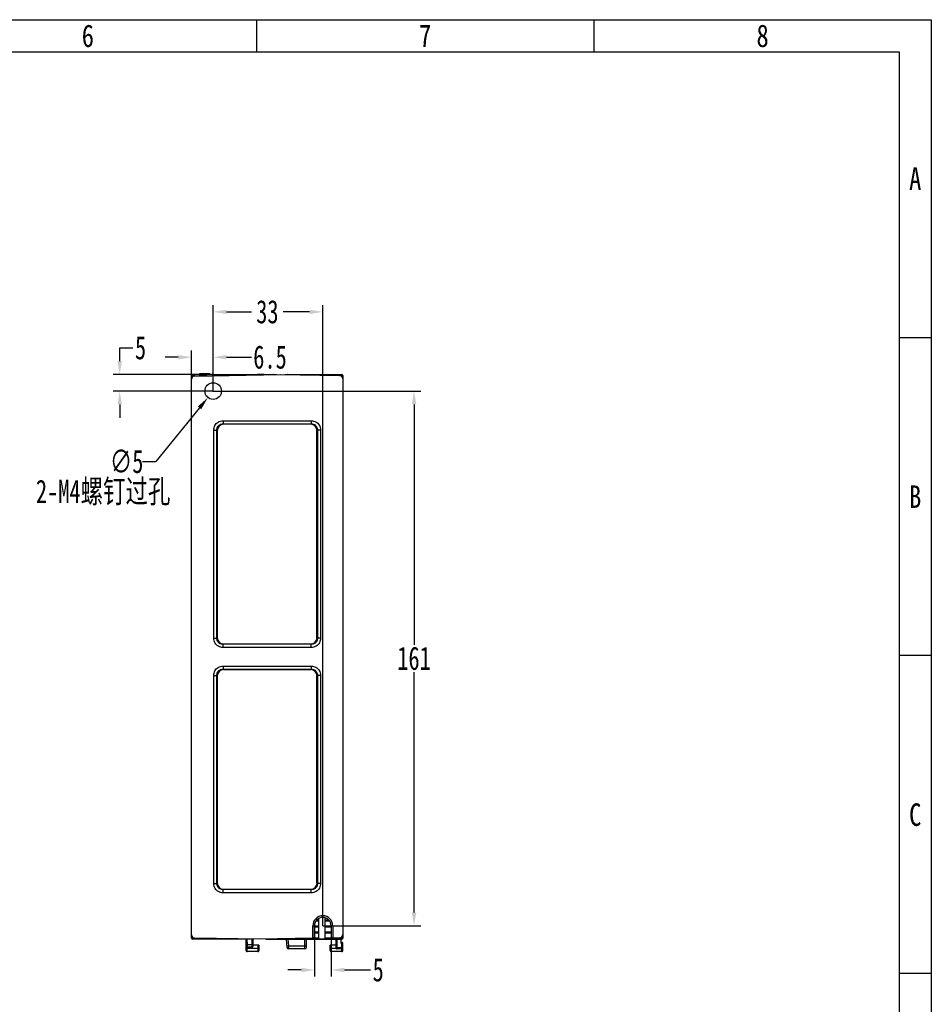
# Model space of a CAD drawing. Header units: millimetres. Extents: x 0 to 1706, y 0 to 575.
# Tile 34 of 34: x 1431 to 1706, y 278 to 575. Entities that reach past the tile are written whole.
import ezdxf
from ezdxf.enums import TextEntityAlignment as Align

# ---------------------------------------------------------------- set-up
doc = ezdxf.new("R2010")
doc.units = ezdxf.units.MM
doc.header["$LTSCALE"] = 30.734
doc.header["$PDMODE"] = 3
doc.header["$PDSIZE"] = 2
doc.layers.get('0').update_dxf_attribs({"linetype": 'CONTINUOUS'})
doc.layers.get('Defpoints').update_dxf_attribs({"linetype": 'CONTINUOUS'})
doc.layers.add('02___PRT_ALL_AXES', color=7, linetype='CONTINUOUS')
doc.layers.add('标注', color=2, linetype='CONTINUOUS')
doc.styles.get("Standard").update_dxf_attribs({"font": 'txt', "width": 0.707})
doc.dimstyles.get("Standard").update_dxf_attribs({"dimtxt": 7, "dimasz": 4, "dimexe": 2, "dimexo": 0, "dimtad": 0, "dimtih": 1, "dimtoh": 1, "dimdec": 1, "dimdsep": 46, "dimtxsty": 'Standard', "dimcen": 0.09, "dimclrt": 256, "dimadec": 0, "dimazin": 2, "dimtp": 0.01, "dimtm": 0.01, "dimtfac": 1, "dimtdec": 1, "dimtofl": 0, "dimtmove": 0, "dimatfit": 3, "dimfxl": 0, "dimtolj": 1, "dimarcsym": 0})

# ---------------------------------------------------------------- blocks, each defined once
blk = doc.blocks.new('3')
at = {"color": 2}
for p, q in [((7814.12, 1548.82), (7814.12, 1524.82)), ((8066.12, 1548.82), (8066.12, 1524.82)), ((8318.12, 1311.22), (8294.12, 1311.22)), ((8318.12, 1073.62), (8294.12, 1073.62)), ((8318.12, 836.02), (8294.12, 836.02))]:
    blk.add_line(p, q, dxfattribs=at)
for points in [[(6302.12, 123.22), (6302.12, 1548.82), (8318.12, 1548.82), (8318.12, 123.22)], [(6422.12, 147.22), (6422.12, 1524.82), (8294.12, 1524.82), (8294.12, 147.22)]]:
    blk.add_lwpolyline(points, close=True, dxfattribs=at)
at = {"color": 2, "width": 0.8}
for s, p in [('6', (7688.12, 1536.82)), ('7', (7940.12, 1536.82)), ('8', (8192.12, 1536.82)), ('A', (8306.12, 1430.02)), ('B', (8306.12, 1192.42)), ('C', (8306.12, 954.82))]:
    blk.add_text(s, height=16.8, dxfattribs=at).set_placement(p, align=Align.MIDDLE_CENTER)
blk = doc.blocks.new('*D50')
at = {"layer": 'Defpoints', "color": 0}
for p in [(1522.53, 486.55), (1489.53, 462.69), (1522.53, 301.69)]:
    blk.add_point(p, dxfattribs=at)
at = {"layer": '标注', "color": 0, "lineweight": -2}
for p, q in [((1489.53, 462.69), (1489.53, 488.55)), ((1493.53, 486.55), (1501.1, 486.55)), ((1518.53, 486.55), (1510.6, 486.55)), ((1522.53, 301.69), (1522.53, 488.55))]:
    blk.add_line(p, q, dxfattribs=at)
at = {"layer": '标注', "color": 0}
for points in [[(1493.53, 487.21), (1493.53, 485.88), (1489.53, 486.55)], [(1518.53, 485.88), (1518.53, 487.21), (1522.53, 486.55)]]:
    blk.add_solid(points, dxfattribs=at)
at = {"layer": '标注', "insert": (1505.85, 486.55), "char_height": 7, "attachment_point": 5}
blk.add_mtext('\\A1;{\\A1;33}', dxfattribs=at)
blk = doc.blocks.new('*D51')
at = {"layer": 'Defpoints', "color": 0}
for p in [(1489.53, 462.69), (1522.53, 301.69), (1550, 301.69)]:
    blk.add_point(p, dxfattribs=at)
at = {"layer": '标注', "color": 0, "lineweight": -2}
for p, q in [((1489.53, 462.69), (1552, 462.69)), ((1550, 458.69), (1550, 386.31)), ((1550, 305.69), (1550, 378.06)), ((1522.53, 301.69), (1552, 301.69))]:
    blk.add_line(p, q, dxfattribs=at)
at = {"layer": '标注', "color": 0}
for points in [[(1550.67, 458.69), (1549.33, 458.69), (1550, 462.69)], [(1549.33, 305.69), (1550.67, 305.69), (1550, 301.69)]]:
    blk.add_solid(points, dxfattribs=at)
at = {"layer": '标注', "insert": (1550, 382.19), "char_height": 7, "attachment_point": 5}
blk.add_mtext('\\A1;{\\A1;161}', dxfattribs=at)
blk = doc.blocks.new('*D52')
at = {"layer": 'Defpoints', "color": 0}
for p in [(1491.11, 464.63), (1487.95, 460.75)]:
    blk.add_point(p, dxfattribs=at)
at = {"layer": '标注', "color": 0}
for p, q in [((1489.44, 462.69), (1489.62, 462.69)), ((1489.53, 462.6), (1489.53, 462.78))]:
    blk.add_line(p, q, dxfattribs=at)
at = {"layer": '标注', "color": 0, "lineweight": -2}
for p in [(1485.43, 457.65), (1468.23, 441.47)]:
    blk.add_line(p, (1472.23, 441.47), dxfattribs=at)
at = {"layer": '标注', "color": 0}
blk.add_solid([(1485.94, 457.23), (1484.91, 458.07), (1487.95, 460.75)], dxfattribs=at)
at = {"layer": '标注', "insert": (1463.48, 441.47), "char_height": 7, "attachment_point": 5}
blk.add_mtext('\\A1;{\\A1;∅5}', dxfattribs=at)
blk = doc.blocks.new('*D53')
at = {"layer": 'Defpoints', "color": 0}
for p in [(1461.39, 467.72), (1489.53, 467.72), (1489.53, 462.69)]:
    blk.add_point(p, dxfattribs=at)
at = {"layer": '标注', "color": 0, "lineweight": -2}
for p, q in [((1461.39, 471.72), (1461.39, 475.72)), ((1461.39, 475.72), (1465.39, 475.72)), ((1489.53, 467.72), (1459.39, 467.72)), ((1489.53, 462.69), (1459.39, 462.69)), ((1461.39, 458.69), (1461.39, 454.69))]:
    blk.add_line(p, q, dxfattribs=at)
at = {"layer": '标注', "color": 0}
for points in [[(1460.72, 471.72), (1462.06, 471.72), (1461.39, 467.72)], [(1462.06, 458.69), (1460.72, 458.69), (1461.39, 462.69)]]:
    blk.add_solid(points, dxfattribs=at)
at = {"layer": '标注', "insert": (1467.66, 475.72), "char_height": 7, "attachment_point": 5}
blk.add_mtext('\\A1;{\\A1;5}', dxfattribs=at)
blk = doc.blocks.new('*D54')
at = {"layer": 'Defpoints', "color": 0}
for p in [(1483.03, 472.9), (1483.03, 462.69), (1489.53, 462.69)]:
    blk.add_point(p, dxfattribs=at)
at = {"layer": '标注', "color": 0, "lineweight": -2}
for p, q in [((1483.03, 462.69), (1483.03, 474.9)), ((1489.53, 462.69), (1489.53, 474.9)), ((1479.03, 472.9), (1475.03, 472.9)), ((1493.53, 472.9), (1501.07, 472.9))]:
    blk.add_line(p, q, dxfattribs=at)
at = {"layer": '标注', "color": 0}
for points in [[(1479.03, 472.23), (1479.03, 473.57), (1483.03, 472.9)], [(1493.53, 473.57), (1493.53, 472.23), (1489.53, 472.9)]]:
    blk.add_solid(points, dxfattribs=at)
at = {"layer": '标注', "insert": (1506.64, 472.9), "char_height": 7, "attachment_point": 5}
blk.add_mtext('\\A1;{\\A1;6.5}', dxfattribs=at)
blk = doc.blocks.new('*D55')
at = {"layer": 'Defpoints', "color": 0}
for p in [(1520.03, 301.7), (1525.03, 301.7), (1525.03, 288.37)]:
    blk.add_point(p, dxfattribs=at)
at = {"layer": '标注', "color": 0, "lineweight": -2}
for p, q in [((1520.03, 301.7), (1520.03, 286.37)), ((1525.03, 301.7), (1525.03, 286.37)), ((1516.03, 288.37), (1512.03, 288.37)), ((1529.03, 288.37), (1536.94, 288.37))]:
    blk.add_line(p, q, dxfattribs=at)
at = {"layer": '标注', "color": 0}
for points in [[(1516.03, 287.7), (1516.03, 289.04), (1520.03, 288.37)], [(1529.03, 289.04), (1529.03, 287.7), (1525.03, 288.37)]]:
    blk.add_solid(points, dxfattribs=at)
at = {"layer": '标注', "insert": (1539.21, 288.37), "char_height": 7, "attachment_point": 5}
blk.add_mtext('\\A1;{\\A1;5}', dxfattribs=at)

msp = doc.modelspace()

# ---------------------------------------------------------------- linework, layer by layer
at = {"linetype": 'Continuous'}
for p, q in [((1483.03, 297.99), (1483.03, 467.39)), ((1483.04, 466.83), (1483.03, 466.81)), ((1483.33, 466.95), (1483.33, 467.69)), ((1483.33, 467.69), (1507.63, 467.69)), ((1484.02, 467.25), (1483.33, 467.25)), ((1484.02, 467.24), (1509.78, 467.69)), ((1485.43, 467.69), (1485.43, 467.26)), ((1487.43, 467.39), (1485.43, 467.39)), ((1485.52, 467.69), (1485.52, 467.99)), ((1485.52, 467.99), (1488.43, 467.99)), ((1485.54, 467.69), (1485.54, 467.99)), ((1486.03, 467.69), (1486.03, 467.99)), ((1486.92, 467.69), (1486.92, 467.99)), ((1487.43, 467.69), (1487.43, 467.3)), ((1488.04, 467.69), (1488.04, 467.99)), ((1488.43, 467.69), (1488.43, 467.99)), ((1489.23, 467.69), (1489.23, 467.33)), ((1491.23, 467.39), (1489.23, 467.39)), ((1491.23, 467.69), (1491.23, 467.36)), ((1493.03, 467.69), (1493.03, 467.4)), ((1495.03, 467.69), (1495.03, 467.43)), ((1504.85, 467.69), (1504.85, 467.68)), ((1507.64, 467.68), (1507.63, 467.69)), ((1507.66, 467.69), (1508.61, 467.69)), ((1509.78, 467.69), (1527.55, 467.38)), ((1511.22, 467.69), (1528.23, 467.69)), ((1527.55, 467.39), (1528.53, 467.39)), ((1528.23, 467.39), (1528.23, 467.1)), ((1528.53, 467.39), (1528.53, 297.99)), ((1487.7, 461.15), (1487.57, 461.15)), ((1487.69, 461.01), (1487.7, 461.15)), ((1492.54, 453.75), (1492.54, 452.81)), ((1492.54, 453.75), (1519.03, 453.75)), ((1519.03, 453.75), (1519.03, 452.81)), ((1489.72, 388.32), (1489.72, 450.93)), ((1489.72, 450.93), (1490.66, 450.93)), ((1490.66, 388.32), (1490.66, 450.93)), ((1490.66, 450.93), (1490.78, 450.81)), ((1490.78, 450.81), (1490.78, 388.44)), ((1492.54, 452.81), (1492.66, 452.69)), ((1492.54, 452.81), (1519.03, 452.81)), ((1518.9, 452.69), (1492.66, 452.69)), ((1519.03, 452.81), (1518.9, 452.69)), ((1520.91, 450.93), (1520.78, 450.81)), ((1520.78, 388.44), (1520.78, 450.81)), ((1520.91, 450.93), (1520.91, 388.32)), ((1521.85, 450.93), (1520.91, 450.93)), ((1521.85, 450.93), (1521.85, 388.32)), ((1490.78, 388.44), (1490.66, 388.32)), ((1520.91, 388.32), (1520.78, 388.44)), ((1489.72, 388.32), (1490.66, 388.32)), ((1492.66, 386.56), (1492.54, 386.44)), ((1492.54, 385.5), (1492.54, 386.44)), ((1519.03, 386.44), (1492.54, 386.44)), ((1519.03, 385.5), (1492.54, 385.5)), ((1492.66, 386.56), (1518.9, 386.56)), ((1519.03, 386.44), (1518.9, 386.56)), ((1519.03, 385.5), (1519.03, 386.44)), ((1521.85, 388.32), (1520.91, 388.32)), ((1492.54, 379.88), (1492.54, 378.94)), ((1492.54, 379.88), (1519.03, 379.88)), ((1519.03, 379.88), (1519.03, 378.94)), ((1489.72, 314.44), (1489.72, 377.06)), ((1489.72, 377.06), (1490.66, 377.06)), ((1490.66, 314.44), (1490.66, 377.06)), ((1490.66, 377.06), (1490.78, 376.93)), ((1490.78, 376.93), (1490.78, 314.57)), ((1492.54, 378.94), (1519.03, 378.94)), ((1492.54, 378.94), (1492.66, 378.81)), ((1492.66, 378.81), (1518.9, 378.81)), ((1518.9, 378.81), (1519.03, 378.94)), ((1520.78, 376.93), (1520.91, 377.06)), ((1520.78, 314.57), (1520.78, 376.93)), ((1521.85, 377.06), (1520.91, 377.06)), ((1520.91, 377.06), (1520.91, 314.44)), ((1521.85, 377.06), (1521.85, 314.44)), ((1489.72, 314.44), (1490.66, 314.44)), ((1490.66, 314.44), (1490.78, 314.57)), ((1520.91, 314.44), (1520.78, 314.57)), ((1521.85, 314.44), (1520.91, 314.44)), ((1492.54, 312.56), (1492.66, 312.69)), ((1519.03, 312.56), (1492.54, 312.56)), ((1492.54, 311.62), (1492.54, 312.56)), ((1519.03, 311.62), (1492.54, 311.62)), ((1492.66, 312.69), (1518.9, 312.69)), ((1519.03, 312.56), (1518.9, 312.69)), ((1519.03, 311.62), (1519.03, 312.56)), ((1521.23, 303.11), (1520.48, 303.11)), ((1520.84, 303.52), (1521.23, 303.52)), ((1521.23, 303.81), (1521.23, 297.72)), ((1523.23, 297.72), (1523.23, 304.08)), ((1523.23, 303.52), (1524.23, 303.52)), ((1524.58, 303.11), (1523.23, 303.11)), ((1519.53, 301.69), (1520.03, 301.69)), ((1519.53, 297.91), (1519.53, 301.69)), ((1520.03, 301.7), (1521.23, 301.7)), ((1520.03, 298.41), (1520.03, 301.69)), ((1521.23, 301.3), (1520.03, 301.3)), ((1520.03, 299.88), (1521.23, 299.88)), ((1521.23, 299.48), (1520.03, 299.48)), ((1523.23, 301.7), (1525.03, 301.7)), ((1525.03, 301.3), (1523.23, 301.3)), ((1523.23, 299.88), (1525.03, 299.88)), ((1525.03, 299.48), (1523.23, 299.48)), ((1525.53, 301.69), (1525.03, 301.69)), ((1525.03, 301.69), (1525.03, 298.49)), ((1525.53, 301.69), (1525.53, 297.99)), ((1483.81, 297.99), (1483.03, 297.99)), ((1501.18, 297.69), (1483.33, 297.69)), ((1483.34, 298.24), (1483.34, 297.99)), ((1503.58, 297.69), (1484.02, 297.96)), ((1499.43, 294.19), (1499.43, 297.7)), ((1499.56, 295.48), (1499.48, 297.69)), ((1499.84, 295.9), (1499.78, 297.69)), ((1501.18, 297.69), (1501.18, 295.19)), ((1501.48, 297.72), (1501.48, 295.49)), ((1501.78, 297.69), (1501.48, 297.69)), ((1519.53, 297.91), (1503.58, 297.69)), ((1505.39, 297.69), (1528.23, 297.69)), ((1511.79, 295.16), (1511.63, 297.69)), ((1512.26, 295.69), (1512.13, 297.69)), ((1516.7, 297.7), (1528.23, 297.7)), ((1517.13, 294.69), (1517.13, 297.69)), ((1517.63, 295.19), (1517.63, 297.69)), ((1519.23, 297.72), (1519.23, 297.91)), ((1519.23, 297.72), (1521.23, 297.72)), ((1519.83, 298.01), (1521.23, 298.01)), ((1519.89, 298.06), (1521.23, 298.06)), ((1523.23, 298.06), (1525.23, 298.06)), ((1523.23, 298.01), (1525.23, 298.01)), ((1523.23, 297.72), (1525.23, 297.72)), ((1525.23, 298.1), (1525.23, 297.72)), ((1527.55, 298.02), (1525.53, 297.99)), ((1526.53, 294.99), (1526.53, 297.69)), ((1526.83, 294.69), (1526.83, 297.69)), ((1528.03, 296.3), (1528.03, 297.69)), ((1528.23, 296.69), (1528.03, 296.69)), ((1528.23, 298.31), (1528.23, 297.69)), ((1528.31, 297.71), (1528.23, 297.7)), ((1528.23, 293.89), (1528.23, 296.69)), ((1499.43, 294.89), (1503.23, 294.89)), ((1499.73, 293.89), (1499.73, 295.22)), ((1502.93, 293.89), (1499.73, 293.89)), ((1501.18, 295.9), (1499.84, 295.9)), ((1499.85, 295.48), (1499.84, 295.9)), ((1499.86, 295.39), (1499.85, 295.48)), ((1501.18, 295.19), (1499.86, 295.19)), ((1502.93, 295.89), (1501.48, 295.89)), ((1502.93, 295.89), (1502.93, 293.89)), ((1503.23, 295.87), (1503.23, 294.19)), ((1511.76, 295.66), (1512.26, 295.69)), ((1512.26, 295.69), (1517.63, 295.69)), ((1512.29, 294.69), (1512.26, 295.69)), ((1517.13, 294.69), (1512.29, 294.69)), ((1524.73, 294.19), (1524.73, 295.87)), ((1524.73, 294.89), (1526.53, 294.89)), ((1526.53, 295.89), (1525.03, 295.89)), ((1525.03, 293.89), (1525.03, 295.89)), ((1528.23, 293.89), (1525.03, 293.89)), ((1526.76, 295.04), (1526.83, 295.04)), ((1528.23, 295.04), (1526.83, 295.04)), ((1528.23, 294.69), (1526.83, 294.69)), ((1528.23, 296.3), (1528.03, 296.3)), ((1528.51, 294.89), (1528.53, 294.89)), ((1528.52, 295.11), (1528.53, 295.13)), ((1528.53, 294.19), (1528.53, 296.39))]:
    msp.add_line(p, q, dxfattribs=at)
at = {"color": 7, "linetype": 'Continuous'}
msp.add_line((1483.07, 467.54), (1483.04, 467.46), dxfattribs=at)
at = {"linetype": 'Continuous'}
for points in [[(1483.33, 467.25), (1483.26, 467.24), (1483.18, 467.21), (1483.12, 467.16), (1483.07, 467.1), (1483.04, 467.03), (1483.03, 466.95)], [(1483.28, 466.89), (1483.26, 466.89), (1483.18, 466.88), (1483.12, 466.87), (1483.07, 466.85), (1483.04, 466.83)], [(1496.77, 467.46), (1496.77, 467.46), (1496.76, 467.53), (1496.76, 467.6), (1496.76, 467.65), (1496.76, 467.68), (1496.76, 467.69)], [(1511.93, 467.69), (1511.93, 467.68), (1511.93, 467.65)], [(1528.23, 467.69), (1528.23, 467.68), (1528.23, 467.65), (1528.23, 467.6), (1528.23, 467.53), (1528.23, 467.46), (1528.23, 467.39)], [(1489.72, 450.93), (1489.74, 451.31), (1489.81, 451.67), (1489.92, 452.01), (1490.06, 452.33), (1490.25, 452.62), (1490.47, 452.89), (1490.73, 453.13), (1491.03, 453.34), (1491.37, 453.51), (1491.73, 453.64), (1492.12, 453.72), (1492.54, 453.75)], [(1519.03, 453.75), (1519.41, 453.73), (1519.76, 453.66), (1520.1, 453.55), (1520.42, 453.41), (1520.72, 453.22), (1520.99, 453), (1521.23, 452.74), (1521.44, 452.44), (1521.61, 452.11), (1521.74, 451.74), (1521.82, 451.35), (1521.85, 450.93)], [(1490.66, 450.93), (1490.66, 451.19), (1490.7, 451.45), (1490.76, 451.68), (1490.85, 451.9), (1490.97, 452.1), (1491.12, 452.28), (1491.29, 452.44), (1491.49, 452.58), (1491.72, 452.69), (1491.98, 452.76), (1492.25, 452.81), (1492.54, 452.81)], [(1519.03, 452.81), (1519.29, 452.81), (1519.54, 452.78), (1519.78, 452.71), (1519.99, 452.62), (1520.2, 452.5), (1520.38, 452.35), (1520.54, 452.18), (1520.67, 451.98), (1520.78, 451.75), (1520.86, 451.49), (1520.9, 451.22), (1520.91, 450.93)], [(1492.54, 385.5), (1492.16, 385.52), (1491.81, 385.59), (1491.47, 385.7), (1491.15, 385.84), (1490.85, 386.03), (1490.58, 386.25), (1490.34, 386.51), (1490.13, 386.81), (1489.95, 387.15), (1489.82, 387.52), (1489.75, 387.91), (1489.72, 388.32)], [(1492.54, 386.44), (1492.28, 386.44), (1492.03, 386.47), (1491.79, 386.54), (1491.57, 386.63), (1491.37, 386.75), (1491.19, 386.9), (1491.03, 387.07), (1490.89, 387.28), (1490.78, 387.51), (1490.71, 387.76), (1490.66, 388.03), (1490.66, 388.32)], [(1520.91, 388.32), (1520.91, 388.06), (1520.87, 387.81), (1520.81, 387.57), (1520.71, 387.35), (1520.59, 387.15), (1520.45, 386.97), (1520.27, 386.81), (1520.07, 386.67), (1519.84, 386.56), (1519.59, 386.49), (1519.32, 386.44), (1519.03, 386.44)], [(1521.85, 388.32), (1521.82, 387.94), (1521.76, 387.58), (1521.65, 387.24), (1521.5, 386.92), (1521.32, 386.63), (1521.09, 386.36), (1520.84, 386.12), (1520.54, 385.91), (1520.2, 385.74), (1519.83, 385.61), (1519.44, 385.53), (1519.03, 385.5)], [(1489.72, 377.06), (1489.74, 377.43), (1489.81, 377.79), (1489.92, 378.13), (1490.06, 378.45), (1490.25, 378.75), (1490.47, 379.02), (1490.73, 379.26), (1491.03, 379.46), (1491.37, 379.64), (1491.73, 379.77), (1492.12, 379.85), (1492.54, 379.88)], [(1519.03, 379.88), (1519.4, 379.85), (1519.76, 379.79), (1520.1, 379.68), (1520.42, 379.53), (1520.72, 379.35), (1520.98, 379.12), (1521.23, 378.86), (1521.44, 378.56), (1521.61, 378.22), (1521.74, 377.85), (1521.82, 377.47), (1521.85, 377.06)], [(1490.66, 377.06), (1490.66, 377.32), (1490.7, 377.57), (1490.76, 377.81), (1490.85, 378.02), (1490.97, 378.22), (1491.12, 378.41), (1491.29, 378.56), (1491.49, 378.7), (1491.72, 378.81), (1491.98, 378.89), (1492.25, 378.93), (1492.54, 378.94)], [(1519.03, 378.94), (1519.29, 378.93), (1519.54, 378.9), (1519.77, 378.84), (1519.99, 378.74), (1520.19, 378.62), (1520.37, 378.48), (1520.54, 378.3), (1520.67, 378.1), (1520.78, 377.87), (1520.86, 377.61), (1520.9, 377.34), (1520.91, 377.06)], [(1492.54, 311.62), (1492.16, 311.65), (1491.8, 311.71), (1491.46, 311.82), (1491.14, 311.97), (1490.85, 312.15), (1490.58, 312.38), (1490.34, 312.64), (1490.13, 312.93), (1489.96, 313.27), (1489.83, 313.64), (1489.75, 314.03), (1489.72, 314.44)], [(1492.54, 312.56), (1492.28, 312.57), (1492.03, 312.6), (1491.79, 312.66), (1491.57, 312.76), (1491.37, 312.88), (1491.19, 313.02), (1491.03, 313.2), (1490.9, 313.4), (1490.79, 313.63), (1490.71, 313.88), (1490.66, 314.15), (1490.66, 314.44)], [(1520.91, 314.44), (1520.91, 314.18), (1520.87, 313.93), (1520.81, 313.7), (1520.71, 313.48), (1520.59, 313.28), (1520.45, 313.1), (1520.27, 312.94), (1520.07, 312.8), (1519.84, 312.69), (1519.59, 312.61), (1519.32, 312.57), (1519.03, 312.56)], [(1521.85, 314.44), (1521.82, 314.07), (1521.76, 313.71), (1521.65, 313.37), (1521.5, 313.05), (1521.32, 312.75), (1521.09, 312.48), (1520.84, 312.24), (1520.54, 312.04), (1520.2, 311.86), (1519.83, 311.73), (1519.44, 311.65), (1519.03, 311.62)], [(1483.34, 297.99), (1483.34, 297.95), (1483.34, 297.91), (1483.34, 297.87), (1483.34, 297.84), (1483.34, 297.81), (1483.34, 297.78), (1483.34, 297.75), (1483.34, 297.73), (1483.34, 297.71), (1483.34, 297.7), (1483.33, 297.69), (1483.33, 297.69)], [(1516.6, 297.69), (1516.59, 297.7), (1516.59, 297.73), (1516.59, 297.78), (1516.59, 297.84), (1516.59, 297.87)], [(1528.53, 297.99), (1528.52, 297.92), (1528.49, 297.84), (1528.45, 297.78), (1528.38, 297.74), (1528.31, 297.71)], [(1499.54, 295.97), (1499.55, 295.95), (1499.58, 295.93), (1499.63, 295.91), (1499.69, 295.9), (1499.77, 295.9), (1499.84, 295.9)], [(1499.86, 295.19), (1499.86, 295.2), (1499.86, 295.24), (1499.86, 295.39)], [(1501.48, 295.98), (1501.47, 295.96), (1501.44, 295.94), (1501.4, 295.92), (1501.33, 295.91), (1501.26, 295.9), (1501.18, 295.9)], [(1526.53, 295.13), (1526.54, 295.11), (1526.57, 295.09), (1526.62, 295.07), (1526.68, 295.05), (1526.76, 295.04)], [(1528.23, 296.3), (1528.31, 296.3), (1528.39, 296.31), (1528.45, 296.33), (1528.5, 296.35), (1528.52, 296.37), (1528.53, 296.39)], [(1528.23, 295.04), (1528.31, 295.04), (1528.38, 295.05), (1528.45, 295.07), (1528.49, 295.09), (1528.52, 295.11)]]:
    msp.add_lwpolyline(points, dxfattribs=at)
at = {"color": 7, "linetype": 'Continuous'}
msp.add_lwpolyline([(1483.18, 467.64), (1483.12, 467.6), (1483.07, 467.54)], dxfattribs=at)
at = {"linetype": 'Continuous'}
for centre, radius, start, end in [((1483.33, 467.39), 0.3, 90, 180), ((1484.03, 466.24), 1, 91, 180), ((1496.76, 467.39), 0.3, 90, 166.9488), ((1507.63, 467.39), 0.3, 75, 90), ((1511.93, 467.39), 0.3, 90, 117.6058), ((1527.53, 466.38), 1, 0, 89), ((1528.23, 467.39), 0.3, 0, 90), ((1522.53, 301.69), 3, 0, 180), ((1522.53, 301.69), 2.5, 0, 180), ((1484.03, 298.96), 1, 180, 269.2), ((1483.33, 297.99), 0.3, 180, 270), ((1516.6, 298.19), 0.5, 270, 321.2568), ((1519.53, 298.41), 0.5, 270.8, 0), ((1525.53, 298.49), 0.5, 180, 270.8), ((1527.53, 299.02), 1, 270.8, 0), ((1528.23, 297.99), 0.3, 270, 0), ((1528.23, 296.39), 0.3, 0, 90), ((1499.73, 294.19), 0.3, 180, 270), ((1499.86, 295.49), 0.3, 182, 270), ((1501.18, 295.49), 0.3, 270, 0), ((1502.93, 294.19), 0.3, 270, 0), ((1512.29, 295.19), 0.5, 183.5, 270), ((1517.13, 295.19), 0.5, 270, 0), ((1525.03, 294.19), 0.3, 180, 270), ((1526.83, 294.99), 0.3, 180, 270), ((1528.23, 294.99), 0.3, 270, 0), ((1528.23, 294.19), 0.3, 270, 0)]:
    msp.add_arc(centre, radius, start, end, dxfattribs=at)
at = {"color": 7, "linetype": 'Continuous'}
msp.add_arc((1483.33, 467.39), 0.3, 90, 165, dxfattribs=at)
at = {"linetype": 'Continuous'}
for centre, major_axis, ratio, start_param, end_param in [((1525.04, 467.39), (25.62, -0.27), 0.005238, 2.478073, 2.620969), ((1492.91, 450.56), (1.59, -1.59), 0.889126, 2.414818, 3.868368), ((1518.66, 450.56), (-1.59, -1.59), 0.889126, 2.414818, 3.868368), ((1492.91, 388.69), (-1.59, -1.59), 0.889126, -0.726775, 0.726775), ((1518.66, 388.69), (-1.59, 1.59), 0.889126, 2.414818, 3.868368), ((1492.91, 376.68), (1.59, -1.59), 0.889126, 2.414818, 3.868368), ((1518.66, 376.68), (1.59, 1.59), 0.889126, -0.726775, 0.726775), ((1492.91, 314.82), (1.59, 1.59), 0.889126, 2.414818, 3.868368), ((1518.66, 314.82), (-1.59, 1.59), 0.889126, 2.414818, 3.868368), ((1502.93, 295.87), (0.3, 0), 0.043661, 0, 1.570796), ((1525.03, 295.87), (0.3, 0), 0.043661, 1.570796, 3.141593)]:
    msp.add_ellipse(centre, major_axis=major_axis, ratio=ratio, start_param=start_param, end_param=end_param, dxfattribs=at)
at = {"layer": '02___PRT_ALL_AXES', "linetype": 'Continuous'}
msp.add_circle((1489.53, 462.69), 2.5, dxfattribs=at)

# ---------------------------------------------------------------- block references
at = {"xscale": 0.4030154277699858, "yscale": 0.4030154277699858, "zscale": 0.4030154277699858}
msp.add_blockref('3', (-1646.62, -49.66), dxfattribs=at)

# ---------------------------------------------------------------- texts
at = {"layer": '标注', "insert": (1436.17, 436.01), "char_height": 7, "attachment_point": 1}
msp.add_mtext_dynamic_manual_height_columns('{\\fSimSun|b0|i0|c134|p2;2-M4螺钉过孔}', width=46.513, gutter_width=1, heights=[0], dxfattribs=at)

# ---------------------------------------------------------------- dimensions: what is measured, and where the dimension line sits
at = {"layer": '标注'}
for base, p1, p2, picture, middle in [((1522.53, 486.55), (1489.53, 462.69), (1522.53, 301.69), '*D50', (1505.85, 486.55)), ((1483.03, 472.9), (1489.53, 462.69), (1483.03, 462.69), '*D54', (1506.64, 472.9)), ((1525.03, 288.37), (1520.03, 301.7), (1525.03, 301.7), '*D55', (1539.21, 288.37))]:
    dim = msp.add_linear_dim(base=base, p1=p1, p2=p2, text='{\\A1;<>}', dimstyle='Standard', override={"dimtxsty": 'Standard'}, dxfattribs=at)
    dim.commit()
    dim.dimension.update_dxf_attribs({"geometry": picture, "text_midpoint": middle, "dimtype": 160})
dim = msp.add_linear_dim(base=(1461.39, 467.72), p1=(1489.53, 462.69), p2=(1489.53, 467.72), angle=90, text='{\\A1;<>}', dimstyle='Standard', override={"dimtxsty": 'Standard'}, dxfattribs=at)
dim.commit()
dim.dimension.update_dxf_attribs({"geometry": '*D53', "text_midpoint": (1467.66, 475.72), "dimtype": 160})
dim = msp.add_diameter_dim_2p(p1=(1491.11, 464.63), p2=(1487.95, 460.75), text='{\\A1;<>}', dimstyle='Standard', override={"dimtxsty": 'Standard'}, dxfattribs=at)
dim.commit()
dim.dimension.update_dxf_attribs({"geometry": '*D52', "text_midpoint": (1463.48, 441.47), "dimtype": 163})
dim = msp.add_linear_dim(base=(1550, 301.69), p1=(1489.53, 462.69), p2=(1522.53, 301.69), angle=90, text='{\\A1;<>}', dimstyle='Standard', override={"dimtxsty": 'Standard'}, dxfattribs=at)
dim.commit()
dim.dimension.update_dxf_attribs({"geometry": '*D51', "text_midpoint": (1550, 382.19)})

doc.saveas('drawing.dxf')
